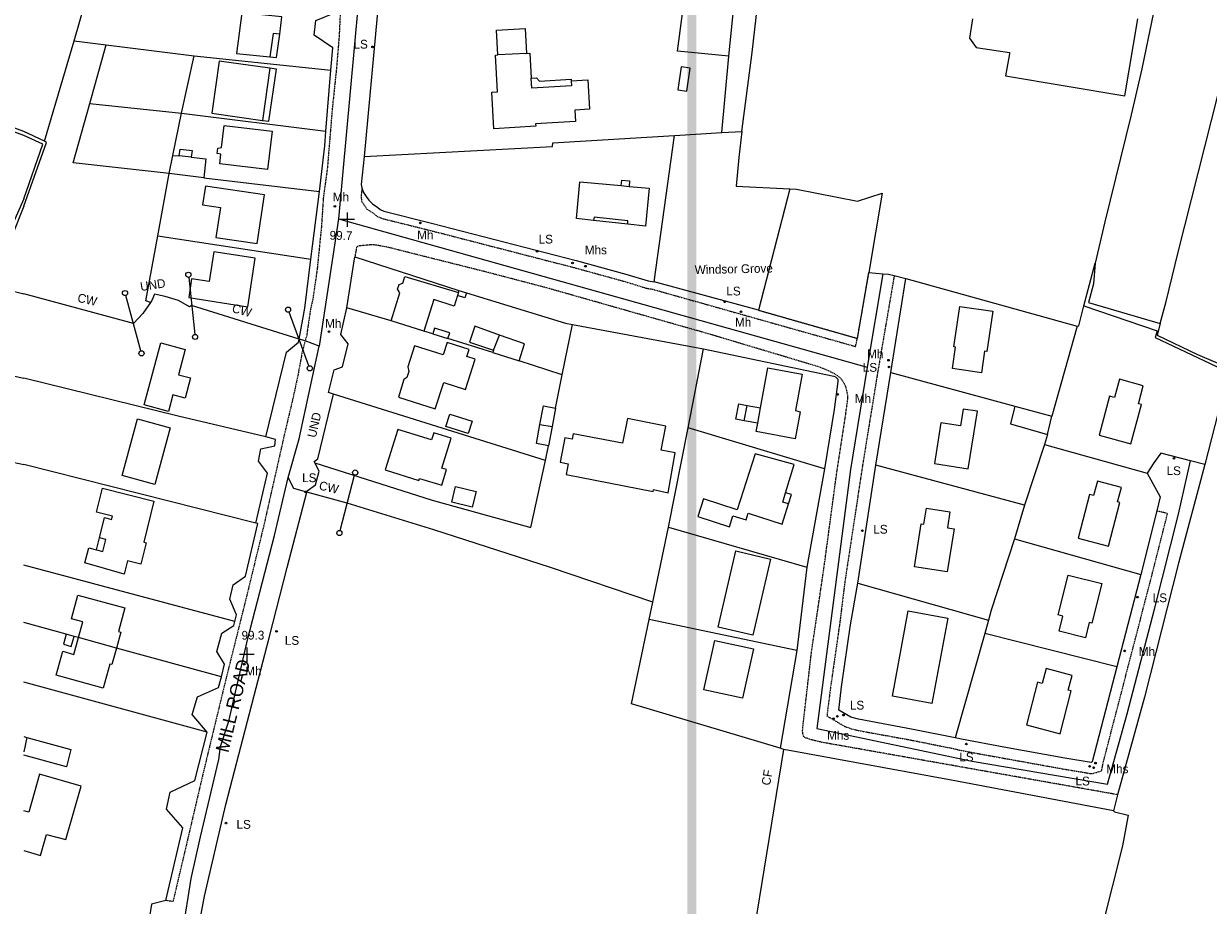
# Model space of a CAD drawing. Header units: metres. Extents: x 611948 to 1225781, y 656699 to 1316021.
# Tile 114 of 169: x 613548 to 613818, y 658410 to 658611. Entities that reach past the tile are written whole.
import ezdxf

# ---------------------------------------------------------------- set-up
doc = ezdxf.new("R2010")
doc.units = ezdxf.units.M
doc.linetypes.add('4696-13$0$PECK', pattern=[0.2, 0.1, -0.1])
for name, color, linetype in [('- EXTENT OF LiDAR SURVEY', 1, 'Continuous'), ('4696-12$0$GEN_LIN_D', 253, 'Continuous'), ('4696-12$0$TOWNLAND', 253, 'Continuous'), ('4696-13$0$BDY_SYM', 253, 'Continuous'), ('4696-13$0$BLD_INN_W', 253, 'Continuous'), ('4696-13$0$BLD_OTL_P', 253, 'Continuous'), ('4696-13$0$BLD_OTL_S', 253, 'Continuous'), ('4696-13$0$GEN_LIN_D', 253, 'Continuous'), ('4696-13$0$GEN_PCK_D', 253, '4696-13$0$PECK'), ('4696-13$0$HT_CTRL', 253, 'Continuous'), ('4696-13$0$OTHER_SYM', 253, 'Continuous'), ('4696-13$0$POLE_SYMB', 253, 'Continuous'), ('4696-13$0$ROADS', 253, 'Continuous'), ('4696-13$0$ROADS_CTR', 253, 'Continuous'), ('4696-13$0$ROADS_PCK', 253, '4696-13$0$PECK'), ('4696-13$0$TOWNLAND', 253, 'Continuous')]:
    doc.layers.add(name, color=color, linetype=linetype)
doc.styles.add('4696-13$0$STANDARD', font='txt')

# ---------------------------------------------------------------- blocks, each defined once
blk = doc.blocks.new('4696-12')
at = {"layer": '4696-12$0$GEN_LIN_D', "flags": 128}
for points in [[(613547.541, 658586.779), (613541.971, 658588.886), (613537.363, 658590.508), (613517.41, 658598.026), (613502.87, 658603.121), (613502.086, 658603.335)], [(613547.541, 658585.888), (613523.145, 658594.798), (613513.028, 658598.591)], [(613547.541, 658569.783), (613542.584, 658557.191), (613541.318, 658553.455), (613540.316, 658551.629)], [(613547.541, 658571.476), (613544.388, 658564.261), (613541.169, 658556.464)], [(613540.316, 658551.629), (613547.541, 658549.768)], [(613525.346, 658536.677), (613530.38, 658534.266), (613531.43, 658533.857), (613538.854, 658532.418), (613547.54, 658530.57)], [(613533.193, 658513.903), (613547.54, 658510.846)]]:
    blk.add_lwpolyline(points, dxfattribs=at)
at = {"layer": '4696-12$0$TOWNLAND', "flags": 128}
blk.add_lwpolyline([(613540.316, 658551.629), (613547.541, 658549.768)], dxfattribs=at)
blk = doc.blocks.new('4696-13$0$13', base_point=(160450.170478, 242323.105036))
blk.add_circle((160450.170478, 242323.105036), 0.187958)
blk = doc.blocks.new('4696-13$0$43', base_point=(147.36021, 308.857352))
blk.add_line((153.849537, 308.848253), (140.769785, 308.848253))
for centre in [(140.180307, 308.837153), (154.439015, 308.859353)]:
    blk.add_circle(centre, 0.589583)
blk = doc.blocks.new('4696-13$0$35', base_point=(150.27109, 306.896499))
for p, q in [((150.27109, 308.539432), (150.27109, 305.253567)), ((151.914023, 306.896499), (148.62816, 306.896499))]:
    blk.add_line(p, q)
blk = doc.blocks.new('4696-13')
at = {"layer": '4696-13$0$BLD_INN_W', "flags": 128}
for points in [[(613605.963, 658609.02), (613604.48, 658609.183), (613603.698, 658603.819)], [(613662.284, 658604.64), (613655.758, 658604.265)], [(613603.727, 658601.229), (613602.034, 658589.353)], [(613672.49, 658598.354), (613672.553, 658597.245), (613663.484, 658596.724), (613663.353, 658599.009)], [(613585.722, 658580.939), (613583.04, 658581.244)], [(613683.904, 658574.476), (613685.686, 658574.28)], [(613685.416, 658565.682), (613685.431, 658566.46), (613677.724, 658567.238), (613677.568, 658566.541)], [(613646.751, 658550.076), (613646.552, 658549.442)], [(613654.757, 658536.906), (613656.119, 658540.395)], [(613711.94, 658520.83), (613712.628, 658524.331)], [(613715.035, 658520.262), (613715.715, 658523.809)], [(613665.351, 658519.958), (613668.13, 658519.51)], [(613722.064, 658501.858), (613720.792, 658502.275), (613721.39, 658504.427)], [(613564.151, 658491.394), (613565.569, 658491.003), (613566.257, 658493.747), (613564.841, 658494.097)], [(613568.686, 658468.987), (613560.028, 658471.389)], [(613548.289, 658448.607), (613547.54, 658445.332)]]:
    blk.add_lwpolyline(points, dxfattribs=at)
at = {"layer": '4696-13$0$BLD_OTL_P', "flags": 128}
for points in [[(613603.698, 658603.819), (613605.258, 658603.665), (613605.963, 658609.02)], [(613602.034, 658589.353), (613603.518, 658589.141), (613605.212, 658601.018), (613603.727, 658601.229)], [(613663.353, 658599.009), (613664.53, 658599.077), (613665.218, 658598.321), (613672.468, 658598.738), (613672.49, 658598.354)], [(613685.416, 658565.682), (613677.568, 658566.541)], [(613712.628, 658524.331), (613715.715, 658523.809)], [(613715.035, 658520.262), (613711.94, 658520.83)], [(613664.543, 658515.675), (613665.351, 658519.958)], [(613722.064, 658501.858), (613722.745, 658503.994), (613721.39, 658504.427)], [(613564.151, 658491.394), (613564.841, 658494.097)]]:
    blk.add_lwpolyline(points, dxfattribs=at)
at = {"layer": '4696-13$0$BLD_OTL_S', "flags": 128}
for points in [[(613772.468, 658604.547), (613771.622, 658599.512), (613798.844, 658594.939), (613801.791, 658612.482)], [(613764.049, 658612.529), (613763.379, 658608.094), (613764.874, 658605.985), (613772.511, 658604.832), (613772.468, 658604.547)], [(613605.963, 658609.02), (613606.481, 658612.96), (613597.324, 658613.887), (613596.098, 658604.569), (613603.698, 658603.819)], [(613655.758, 658604.265), (613655.431, 658609.959), (613661.957, 658610.334), (613662.284, 658604.64)], [(613672.49, 658598.354), (613676.24, 658598.569), (613676.625, 658591.876), (613673.303, 658591.685), (613673.452, 658589.086), (613664.348, 658588.562), (613664.381, 658587.998), (613654.815, 658587.448), (613654.334, 658595.822), (613655.695, 658595.9), (613655.216, 658604.234), (613655.758, 658604.265)], [(613662.284, 658604.64), (613663.028, 658604.683), (613663.353, 658599.009)], [(613603.727, 658601.229), (613592.148, 658602.882), (613590.453, 658591.004), (613602.034, 658589.353)], [(613698.9, 658595.985), (613699.653, 658601.265), (613697.57, 658601.562), (613696.818, 658596.282), (613698.9, 658595.985)], [(613603.207, 658578.146), (613592.261, 658579.444), (613592.525, 658581.668), (613591.702, 658581.765), (613591.848, 658582.994), (613592.703, 658583.166), (613593.294, 658588.157), (613604.239, 658586.86), (613603.207, 658578.146)], [(613583.04, 658581.244), (613583.265, 658582.808), (613585.974, 658582.492), (613585.722, 658580.939)], [(613580.721, 658577.227), (613581.559, 658581.376)], [(613581.559, 658581.376), (613583.04, 658581.244)], [(613585.722, 658580.939), (613589.107, 658580.585), (613588.61, 658576.213)], [(613588.61, 658576.213), (613580.721, 658577.227)], [(613677.568, 658566.541), (613673.7, 658566.964), (613674.478, 658575.322), (613683.904, 658574.476)], [(613683.904, 658574.476), (613684.022, 658575.748), (613685.765, 658575.586), (613685.686, 658574.28)], [(613591.402, 658562.667), (613600.833, 658561.247), (613602.498, 658572.355), (613589.002, 658574.338), (613588.362, 658570.057), (613592.422, 658569.473), (613591.402, 658562.667)], [(613685.686, 658574.28), (613690.261, 658573.854), (613689.459, 658565.239), (613685.416, 658565.682)], [(613598.672, 658546.831), (613600.33, 658557.894), (613590.903, 658559.338), (613589.891, 658552.585), (613585.854, 658553.228), (613585.201, 658548.921), (613598.672, 658546.831)], [(613631.4, 658543.618), (613633.386, 658550.011), (613632.841, 658550.888), (613633.224, 658551.926), (613634.044, 658552.243), (613634.506, 658553.758), (613646.751, 658550.076)], [(613646.751, 658550.076), (613646.871, 658550.518)], [(613646.871, 658550.518), (613648.552, 658549.999)], [(613646.552, 658549.442), (613645.754, 658546.981), (613641.126, 658548.467), (613638.853, 658541.272)], [(613648.552, 658549.999), (613648.188, 658548.91), (613646.552, 658549.442)], [(613768.688, 658545.804), (613767.342, 658536.613), (613766.816, 658536.69), (613766.1, 658531.803), (613759.491, 658532.771), (613760.207, 658537.658), (613759.814, 658537.716), (613761.161, 658546.907), (613768.688, 658545.804)], [(613638.853, 658541.272), (613631.4, 658543.618)], [(613644.363, 658539.609), (613644.756, 658540.917), (613641.274, 658541.963), (613640.881, 658540.655)], [(613656.119, 658540.395), (613650.472, 658542.382), (613649.271, 658538.774), (613654.757, 658536.906)], [(613640.881, 658540.655), (613644.363, 658539.609)], [(613660.618, 658534.515), (613661.838, 658538.382), (613656.119, 658540.395)], [(613575.012, 658524.457), (613578.818, 658538.587), (613584.389, 658537.087), (613582.842, 658531.343), (613585.6, 658530.6), (613584.363, 658526.006), (613581.604, 658526.749), (613580.582, 658522.956), (613575.012, 658524.457)], [(613633.035, 658526.23), (613641.469, 658523.549), (613643.384, 658529.569), (613648.354, 658527.989), (613650.547, 658534.887), (613648.669, 658535.484), (613649.182, 658537.099), (613644.161, 658538.696), (613643.256, 658535.851), (613636.751, 658537.919), (613635.233, 658533.146), (613635.44, 658532.095), (613635.005, 658530.724), (613634.304, 658530.223), (613633.035, 658526.23)], [(613654.757, 658536.906), (613654.606, 658536.423)], [(613654.606, 658536.423), (613660.618, 658534.515)], [(613715.715, 658523.809), (613717.387, 658532.929), (613725.195, 658531.498), (613723.671, 658523.188), (613724.745, 658522.882), (613723.618, 658516.734), (613714.717, 658518.367), (613715.035, 658520.262)], [(613800.209, 658515.605), (613802.598, 658524.517), (613801.909, 658524.702), (613803.017, 658528.833), (613797.58, 658530.291), (613796.472, 658526.16), (613795.326, 658526.467), (613792.936, 658517.554), (613800.209, 658515.605)], [(613665.351, 658519.958), (613666.154, 658524.212), (613668.919, 658523.691)], [(613668.919, 658523.691), (613668.13, 658519.51)], [(613711.94, 658520.83), (613710.065, 658521.174), (613710.708, 658524.683), (613712.628, 658524.331)], [(613763.068, 658509.839), (613765.182, 658522.987), (613761.959, 658523.505), (613761.339, 658519.652), (613756.864, 658520.371), (613755.369, 658511.077), (613763.068, 658509.839)], [(613773.727, 658524.15), (613772.692, 658520.111), (613781.185, 658517.689)], [(613773.727, 658524.15), (613782.182, 658521.856)], [(613580.943, 658519.257), (613577.448, 658506.334), (613570.014, 658508.344), (613573.509, 658521.267), (613580.943, 658519.257)], [(613648.93, 658517.898), (613643.903, 658519.538), (613644.822, 658522.358), (613649.85, 658520.718), (613648.93, 658517.898)], [(613693.012, 658514.116), (613694.092, 658519.622), (613685.294, 658521.348), (613684.189, 658515.712), (613672.959, 658517.831), (613672.73, 658516.607), (613671.006, 658516.931), (613669.962, 658511.367), (613671.787, 658511.025), (613671.321, 658508.541), (613691.171, 658504.73), (613691.249, 658505.131), (613694.573, 658504.434), (613696.236, 658513.508), (613693.012, 658514.116)], [(613781.185, 658517.689), (613782.182, 658521.856)], [(613630.032, 658509.613), (613637.744, 658507.223), (613637.892, 658507.701), (613642.941, 658506.136), (613644.053, 658509.725), (613642.995, 658510.053), (613645.101, 658516.85), (613641.11, 658518.087), (613640.613, 658516.483), (613632.902, 658518.874), (613630.032, 658509.613)], [(613668.13, 658519.51), (613667.307, 658515.153)], [(613667.307, 658515.153), (613664.543, 658515.675)], [(613721.39, 658504.427), (613723.336, 658510.848), (613714.429, 658513.303), (613710.358, 658500.552), (613702.637, 658503.018), (613701.344, 658498.969), (613708.57, 658496.661), (613709.375, 658499.183), (613712.401, 658498.217), (613712.889, 658499.744), (613720.602, 658497.281), (613722.064, 658501.858)], [(613795.079, 658492.261), (613797.674, 658502.223), (613797.171, 658502.354), (613798.027, 658505.638), (613792.554, 658507.065), (613791.697, 658503.78), (613790.737, 658504.03), (613788.14, 658494.07), (613795.079, 658492.261)], [(613564.841, 658494.097), (613566.011, 658498.747), (613567.611, 658498.344), (613567.798, 658499.085), (613564.176, 658499.997), (613565.543, 658505.429), (613577.271, 658502.477), (613574.929, 658493.169), (613575.521, 658493.021), (613574.287, 658488.111), (613571.258, 658488.873), (613570.492, 658485.829), (613561.526, 658488.4), (613562.391, 658491.838), (613564.151, 658491.394)], [(613649.892, 658501.123), (613645.221, 658502.258), (613646.088, 658505.823), (613650.759, 658504.688), (613649.892, 658501.123)], [(613750.806, 658487.543), (613752.351, 658497.335), (613752.946, 658497.241), (613753.521, 658500.88), (613758.915, 658500.029), (613758.342, 658496.39), (613759.846, 658496.152), (613758.302, 658486.361), (613750.806, 658487.543)], [(613717.994, 658489.273), (613713.936, 658471.908), (613705.984, 658473.766), (613710.042, 658491.131), (613717.994, 658489.273)], [(613793.574, 658483.709), (613791.299, 658474.634), (613790.681, 658474.789), (613789.818, 658471.341), (613783.826, 658472.843), (613784.689, 658476.289), (613783.612, 658476.559), (613785.887, 658485.635), (613793.574, 658483.709)], [(613560.028, 658471.389), (613561.004, 658474.988), (613558.454, 658475.68), (613559.919, 658481.08), (613570.641, 658478.172), (613569.177, 658472.772), (613569.676, 658472.637), (613568.686, 658468.987)], [(613758.398, 658475.788), (613754.755, 658456.353), (613745.768, 658458.037), (613749.411, 658477.472), (613758.398, 658475.788)], [(613557.254, 658472.143), (613556.595, 658469.889), (613558.363, 658469.372), (613559.023, 658471.626)], [(613559.023, 658471.626), (613557.254, 658472.143)], [(613568.686, 658468.987), (613567.66, 658465.206), (613567.161, 658465.341), (613565.678, 658459.87), (613554.955, 658462.778), (613556.439, 658468.249), (613558.988, 658467.557), (613560.028, 658471.389)], [(613568.686, 658468.987), (613560.028, 658471.389)], [(613714.043, 658468.779), (613711.541, 658457.528), (613702.776, 658459.477), (613705.279, 658470.729), (613714.043, 658468.779)], [(613784.046, 658449.444), (613786.581, 658459.197), (613785.917, 658459.37), (613786.796, 658462.757), (613780.841, 658464.306), (613779.96, 658460.919), (613778.891, 658461.197), (613776.356, 658451.444), (613784.046, 658449.444)], [(613547.54, 658448.812), (613548.289, 658448.607)], [(613548.289, 658448.607), (613558.333, 658445.871), (613557.274, 658441.924), (613547.54, 658444.541)], [(613547.54, 658422.82), (613551.379, 658421.7), (613552.774, 658426.459), (613557.165, 658425.318), (613560.646, 658437.456), (613551.163, 658440.209), (613548.689, 658431.558), (613547.54, 658431.874)]]:
    blk.add_lwpolyline(points, dxfattribs=at)
at = {"layer": '4696-13$0$GEN_LIN_D', "flags": 128}
for points in [[(613630.515, 658700.148), (613631.089, 658699.262), (613632.118, 658665.657), (613632.493, 658664.819), (613632.837, 658664.341), (613633.215, 658663.985), (613633.684, 658663.765), (613634.986, 658663.552), (613634.845, 658659.93), (613633.186, 658659.581), (613632.648, 658659.318), (613631.831, 658658.613), (613631.713, 658658.312), (613629.363, 658627.111), (613628.179, 658613.16), (613625.202, 658581.134)], [(613800.139, 658673.458), (613813.963, 658669.712), (613807.979, 658644.572), (613808.605, 658628.811), (613806.261, 658618.416), (613802.735, 658601.131), (613800.232, 658590.595), (613794.263, 658566.235), (613792.07, 658556.779)], [(613711.447, 658586.788), (613713.749, 658604.806), (613715.658, 658621.561), (613717.025, 658634.952), (613718.873, 658655.509), (613720.579, 658669.202), (613717.653, 658669.628)], [(613708.473, 658603.977), (613696.702, 658605.153), (613699.855, 658628.737)], [(613806.914, 658543.057), (613808.287, 658548.006), (613811.006, 658559.264), (613820.091, 658595.344), (613821.719, 658601.335), (613823.274, 658606.045), (613823.971, 658610.17), (613827.148, 658621.991), (613829.153, 658628.858)], [(613708.473, 658603.977), (613710.846, 658627.236)], [(613559.027, 658607.476), (613561.682, 658616.498), (613562.782, 658620.816)], [(613617.661, 658600.773), (613618.061, 658605.897), (613613.859, 658608.758), (613614.241, 658612.118), (613618.691, 658613.969)], [(613552.273, 658584.618), (613559.027, 658607.476)], [(613559.027, 658607.476), (613566.395, 658606.554)], [(613562.632, 658593.204), (613566.395, 658606.554)], [(613566.395, 658606.554), (613586.404, 658604.05)], [(613583.587, 658590.97), (613586.404, 658604.05)], [(613586.404, 658604.05), (613617.661, 658600.773)], [(613706.867, 658586.583), (613708.473, 658603.977)], [(613616.519, 658586.889), (613617.661, 658600.773)], [(613580.721, 658577.227), (613558.822, 658579.685), (613562.632, 658593.204)], [(613562.632, 658593.204), (613583.587, 658590.97)], [(613581.559, 658581.376), (613583.587, 658590.97)], [(613583.587, 658590.97), (613616.519, 658586.889)], [(613552.273, 658584.618), (613547.541, 658586.779)], [(613547.541, 658571.477), (613551.937, 658583.938), (613547.541, 658585.888)], [(613615.014, 658573.137), (613616.238, 658583.547), (613616.519, 658586.889)], [(613625.202, 658581.134), (613668.193, 658583.391), (613668.308, 658584.211), (613696.047, 658585.884)], [(613691.398, 658552.497), (613696.047, 658585.884)], [(613696.047, 658585.884), (613706.867, 658586.583)], [(613706.867, 658586.583), (613711.447, 658586.788)], [(613711.447, 658586.788), (613710.719, 658580.902), (613710.134, 658574.337), (613722.357, 658573.71)], [(613547.541, 658569.784), (613552.735, 658584.3), (613552.273, 658584.618)], [(613625.202, 658581.134), (613624.578, 658574.735), (613624.737, 658573.935)], [(613578.159, 658562.982), (613580.721, 658577.227)], [(613588.61, 658576.213), (613615.014, 658573.137)], [(613613.093, 658557.7), (613615.014, 658573.137)], [(613624.737, 658573.935), (613625.097, 658572.915), (613625.656, 658571.954), (613626.335, 658571.154), (613627.214, 658570.254), (613628.314, 658569.593), (613628.874, 658569.053), (613629.734, 658568.632), (613640.63, 658565.925), (613673.642, 658557.407), (613684.96, 658554.301), (613690.019, 658552.737), (613691.398, 658552.497)], [(613722.357, 658573.71), (613715.216, 658546.059)], [(613722.357, 658573.71), (613723.862, 658573.633), (613737.821, 658570.928), (613743.478, 658572.76), (613740.435, 658554.668)], [(613576.471, 658547.801), (613575.416, 658548.154), (613578.159, 658562.982)], [(613578.159, 658562.982), (613613.093, 658557.7)], [(613621.261, 658546.584), (613623.118, 658558.237)], [(613623.118, 658558.237), (613646.871, 658550.518)], [(613610.377, 658539.442), (613611.659, 658546.531), (613613.093, 658557.7)], [(613789.466, 658547.018), (613792.07, 658556.779)], [(613792.07, 658556.779), (613791.641, 658552.073), (613790.534, 658547.809), (613806.914, 658543.057)], [(613740.435, 658554.668), (613743.56, 658554.37)], [(613743.56, 658554.37), (613744.874, 658554.245), (613746.193, 658553.964)], [(613745.44, 658531.807), (613748.813, 658553.262)], [(613746.193, 658553.964), (613748.813, 658553.262)], [(613748.813, 658553.262), (613787.923, 658542.42)], [(613715.216, 658546.059), (613691.398, 658552.497)], [(613576.471, 658547.801), (613574.735, 658545.329), (613572.566, 658543.037), (613547.541, 658549.768)], [(613610.377, 658539.442), (613585.868, 658547.09), (613585.409, 658546.828), (613582.86, 658548.254), (613579.829, 658549.157), (613577.422, 658549.728), (613576.779, 658548.24), (613576.471, 658547.801)], [(613648.552, 658549.999), (613671.215, 658543.095), (613672.776, 658542.784)], [(613618.228, 658526.881), (613617.065, 658527.315), (613618.417, 658532.464), (613620.254, 658533.154), (613621.605, 658538.403), (613619.874, 658540.534), (613621.261, 658546.584)], [(613631.4, 658543.618), (613621.261, 658546.584)], [(613787.923, 658542.42), (613788.303, 658542.46), (613789.466, 658547.018)], [(613789.466, 658547.018), (613806.2, 658541.329), (613805.739, 658539.83), (613822.454, 658531.9), (613817.082, 658510.865)], [(613670.399, 658531.308), (613672.776, 658542.784)], [(613672.776, 658542.784), (613702.675, 658537.265)], [(613787.923, 658542.42), (613782.182, 658521.856)], [(613806.914, 658543.057), (613806.188, 658540.372), (613815.415, 658535.941), (613824.138, 658532.188), (613824.747, 658534.172), (613824.856, 658536.213)], [(613602.797, 658517.154), (613607.512, 658536.505), (613610.261, 658538.741), (613610.377, 658539.442)], [(613640.881, 658540.655), (613638.853, 658541.272)], [(613654.606, 658536.423), (613644.363, 658539.609)], [(613699.153, 658519.241), (613702.675, 658537.265)], [(613702.675, 658537.265), (613732.401, 658531.034), (613732.801, 658530.874), (613733.301, 658530.294), (613733.36, 658529.754), (613732.496, 658523.414), (613730.269, 658509.857)], [(613670.399, 658531.308), (613660.618, 658534.515)], [(613668.919, 658523.691), (613670.399, 658531.308)], [(613742.008, 658510.73), (613745.44, 658531.807)], [(613745.44, 658531.807), (613773.727, 658524.15)], [(613602.797, 658517.154), (613582.765, 658521.886), (613547.541, 658530.57)], [(613613.992, 658511.273), (613613.85, 658511.552), (613614.667, 658512.177), (613618.228, 658526.881)], [(613666.624, 658511.801), (613618.228, 658526.881)], [(613694.655, 658496.55), (613699.153, 658519.241)], [(613730.269, 658509.857), (613699.153, 658519.241)], [(613781.185, 658517.689), (613780.468, 658515.427)], [(613600.533, 658497.492), (613603.154, 658508.909), (613601.144, 658511.642), (613601.674, 658514.445), (613604.812, 658515.097), (613604.999, 658516.574), (613602.797, 658517.154)], [(613666.624, 658511.801), (613667.307, 658515.153)], [(613780.468, 658515.427), (613775.94, 658501.551)], [(613780.468, 658515.427), (613803.922, 658508.893)], [(613813.787, 658511.721), (613807.044, 658513.471), (613805.402, 658511.272), (613803.922, 658508.893)], [(613600.533, 658497.492), (613547.541, 658510.846)], [(613612.148, 658504.542), (613612.266, 658504.862), (613614.159, 658506.233), (613615.003, 658509.319), (613613.992, 658511.273)], [(613613.992, 658511.273), (613640.746, 658502.757), (613663.306, 658496.518), (613666.624, 658511.801)], [(613730.269, 658509.857), (613726.276, 658487.422)], [(613737.913, 658483.815), (613742.008, 658510.73)], [(613775.94, 658501.551), (613742.008, 658510.73)], [(613817.082, 658510.865), (613811.068, 658488.391), (613803.311, 658457.818), (613797.118, 658435.544)], [(613817.082, 658510.865), (613813.787, 658511.721)], [(613803.922, 658508.893), (613806.918, 658503.472), (613806.136, 658500.273)], [(613590.291, 658243.247), (613588.76, 658274.287), (613587.962, 658288.507), (613586.32, 658314.565), (613583.808, 658356.724), (613583.693, 658359.424), (613585.132, 658359.672), (613585.094, 658363.013), (613583.293, 658363.143), (613583.275, 658366.444), (613584.078, 658380.472), (613586.589, 658400.632), (613588.805, 658412.367), (613593.692, 658433.32), (613603.567, 658471.345), (613607.64, 658487.372), (613612.148, 658504.542)], [(613691.088, 658479.426), (613667.758, 658487.38), (613641.143, 658495.978), (613621.384, 658502.071), (613612.148, 658504.542)], [(613775.94, 658501.551), (613773.615, 658493.893)], [(613806.136, 658500.273), (613802.468, 658485.796)], [(613595.724, 658475.083), (613596.083, 658476.604), (613594.547, 658480.13), (613595.364, 658483.397), (613598.158, 658485.401), (613600.984, 658497.378), (613600.533, 658497.492)], [(613691.088, 658479.426), (613694.655, 658496.55)], [(613694.655, 658496.55), (613726.276, 658487.422)], [(613773.615, 658493.893), (613768.346, 658477.617), (613767.685, 658475.338)], [(613773.615, 658493.893), (613802.468, 658485.796)], [(613595.724, 658475.083), (613547.54, 658487.902)], [(613726.276, 658487.422), (613723.985, 658468.425)], [(613802.468, 658485.796), (613796.996, 658464.682)], [(613760.129, 658448.526), (613750.551, 658450.451), (613738.034, 658452.758), (613736.314, 658453.239), (613733.516, 658454.82), (613734.199, 658460.14), (613736.227, 658474.297), (613737.913, 658483.815)], [(613737.913, 658483.815), (613767.685, 658475.338)], [(613690.275, 658475.522), (613691.088, 658479.426)], [(613557.254, 658472.143), (613547.54, 658474.856)], [(613592.653, 658462.463), (613593.34, 658465.288), (613591.631, 658468.214), (613592.729, 658472.409), (613595.491, 658474.126), (613595.724, 658475.083)], [(613720.137, 658446.145), (613686.273, 658456.293), (613690.275, 658475.522)], [(613723.985, 658468.425), (613690.275, 658475.522)], [(613767.685, 658475.338), (613766.903, 658472.319)], [(613560.028, 658471.389), (613559.023, 658471.626)], [(613766.903, 658472.319), (613760.129, 658448.526)], [(613796.996, 658464.682), (613766.903, 658472.319)], [(613592.653, 658462.463), (613568.686, 658468.987)], [(613723.985, 658468.425), (613720.137, 658446.145)], [(613796.996, 658464.682), (613791.383, 658443.047), (613791.163, 658442.887), (613785.145, 658443.89), (613771.227, 658446.379), (613761.569, 658448.185), (613760.129, 658448.526)], [(613589.44, 658449.842), (613547.54, 658461.208)], [(613589.44, 658449.842), (613585.985, 658453.85), (613587.18, 658457.887), (613592.03, 658460.014), (613592.653, 658462.463)], [(613579.944, 658411.413), (613583.878, 658427.985), (613580.094, 658432.206), (613580.953, 658436.131), (613586.62, 658438.763), (613589.44, 658449.842)], [(613714.42, 658405.252), (613721.021, 658445.879)], [(613721.021, 658445.879), (613720.137, 658446.145)], [(613796.216, 658431.865), (613759.63, 658438.749), (613721.021, 658445.879)], [(613797.118, 658435.544), (613796.216, 658431.865)], [(613796.216, 658431.865), (613796.44, 658431.628), (613799.585, 658430.904), (613798.263, 658423.876), (613789.042, 658387.055)], [(613579.944, 658411.413), (613576.707, 658410.541), (613576.031, 658406.264), (613577.426, 658405.341), (613577.437, 658404.509)]]:
    blk.add_lwpolyline(points, dxfattribs=at)
at = {"layer": '4696-13$0$GEN_PCK_D', "flags": 128}
for points in [[(613737.786, 658539.63), (613740.435, 658554.668)], [(613715.216, 658546.059), (613737.786, 658539.63)]]:
    blk.add_lwpolyline(points, dxfattribs=at)
at = {"layer": '4696-13$0$ROADS', "flags": 128}
for points in [[(613630.515, 658700.148), (613631.089, 658699.262), (613632.118, 658665.657), (613632.493, 658664.819), (613632.837, 658664.341), (613633.215, 658663.985), (613633.684, 658663.765), (613634.986, 658663.552), (613634.845, 658659.93), (613633.186, 658659.581), (613632.648, 658659.318), (613631.831, 658658.613), (613631.713, 658658.312), (613629.363, 658627.111), (613628.179, 658613.16), (613625.202, 658581.134)], [(613617.661, 658600.773), (613618.061, 658605.897), (613613.859, 658608.758), (613614.241, 658612.118), (613618.691, 658613.969)], [(613616.519, 658586.889), (613617.661, 658600.773)], [(613615.014, 658573.137), (613616.238, 658583.547), (613616.519, 658586.889)], [(613625.202, 658581.134), (613624.578, 658574.735), (613624.737, 658573.935)], [(613613.093, 658557.7), (613615.014, 658573.137)], [(613624.737, 658573.935), (613625.097, 658572.915), (613625.656, 658571.954), (613626.335, 658571.154), (613627.214, 658570.254), (613628.314, 658569.593), (613628.874, 658569.053), (613629.734, 658568.632), (613640.63, 658565.925), (613673.642, 658557.407), (613684.96, 658554.301), (613690.019, 658552.737), (613691.398, 658552.497)], [(613621.261, 658546.584), (613623.118, 658558.237)], [(613623.118, 658558.237), (613646.871, 658550.518)], [(613610.377, 658539.442), (613611.659, 658546.531), (613613.093, 658557.7)], [(613737.786, 658539.63), (613740.435, 658554.668)], [(613740.435, 658554.668), (613743.56, 658554.37)], [(613743.56, 658554.37), (613744.874, 658554.245), (613746.193, 658553.964)], [(613745.44, 658531.807), (613748.813, 658553.262)], [(613746.193, 658553.964), (613748.813, 658553.262)], [(613646.871, 658550.518), (613648.552, 658549.999)], [(613715.216, 658546.059), (613691.398, 658552.497)], [(613648.552, 658549.999), (613671.215, 658543.095), (613672.776, 658542.784)], [(613618.228, 658526.881), (613617.065, 658527.315), (613618.417, 658532.464), (613620.254, 658533.154), (613621.605, 658538.403), (613619.874, 658540.534), (613621.261, 658546.584)], [(613715.216, 658546.059), (613737.786, 658539.63)], [(613672.776, 658542.784), (613702.675, 658537.265)], [(613602.797, 658517.154), (613607.512, 658536.505), (613610.261, 658538.741), (613610.377, 658539.442)], [(613702.675, 658537.265), (613732.401, 658531.034), (613732.801, 658530.874), (613733.301, 658530.294), (613733.36, 658529.754), (613732.496, 658523.414), (613730.269, 658509.857)], [(613742.008, 658510.73), (613745.44, 658531.807)], [(613613.992, 658511.273), (613613.85, 658511.552), (613614.667, 658512.177), (613618.228, 658526.881)], [(613600.533, 658497.492), (613603.154, 658508.909), (613601.144, 658511.642), (613601.674, 658514.445), (613604.812, 658515.097), (613604.999, 658516.574), (613602.797, 658517.154)], [(613813.787, 658511.721), (613807.044, 658513.471), (613805.402, 658511.272), (613803.922, 658508.893)], [(613612.148, 658504.542), (613612.266, 658504.862), (613614.159, 658506.233), (613615.003, 658509.319), (613613.992, 658511.273)], [(613730.269, 658509.857), (613726.276, 658487.422)], [(613737.913, 658483.815), (613742.008, 658510.73)], [(613817.082, 658510.865), (613811.068, 658488.391), (613803.311, 658457.818), (613797.118, 658435.544)], [(613817.082, 658510.865), (613813.787, 658511.721)], [(613803.922, 658508.893), (613806.918, 658503.472), (613806.136, 658500.273)], [(613590.291, 658243.247), (613588.76, 658274.287), (613587.962, 658288.507), (613586.32, 658314.565), (613583.808, 658356.724), (613583.693, 658359.424), (613585.132, 658359.672), (613585.094, 658363.013), (613583.293, 658363.143), (613583.275, 658366.444), (613584.078, 658380.472), (613586.589, 658400.632), (613588.805, 658412.367), (613593.692, 658433.32), (613603.567, 658471.345), (613607.64, 658487.372), (613612.148, 658504.542)], [(613806.136, 658500.273), (613802.468, 658485.796)], [(613595.724, 658475.083), (613596.083, 658476.604), (613594.547, 658480.13), (613595.364, 658483.397), (613598.158, 658485.401), (613600.984, 658497.378), (613600.533, 658497.492)], [(613726.276, 658487.422), (613723.985, 658468.425)], [(613802.468, 658485.796), (613796.996, 658464.682)], [(613760.129, 658448.526), (613750.551, 658450.451), (613738.034, 658452.758), (613736.314, 658453.239), (613733.516, 658454.82), (613734.199, 658460.14), (613736.227, 658474.297), (613737.913, 658483.815)], [(613592.653, 658462.463), (613593.34, 658465.288), (613591.631, 658468.214), (613592.729, 658472.409), (613595.491, 658474.126), (613595.724, 658475.083)], [(613723.985, 658468.425), (613720.137, 658446.145)], [(613796.996, 658464.682), (613791.383, 658443.047), (613791.163, 658442.887), (613785.145, 658443.89), (613771.227, 658446.379), (613761.569, 658448.185), (613760.129, 658448.526)], [(613589.44, 658449.842), (613585.985, 658453.85), (613587.18, 658457.887), (613592.03, 658460.014), (613592.653, 658462.463)], [(613579.944, 658411.413), (613583.878, 658427.985), (613580.094, 658432.206), (613580.953, 658436.131), (613586.62, 658438.763), (613589.44, 658449.842)], [(613721.021, 658445.879), (613720.137, 658446.145)], [(613796.216, 658431.865), (613759.63, 658438.749), (613721.021, 658445.879)], [(613797.118, 658435.544), (613796.216, 658431.865)], [(613579.944, 658411.413), (613576.707, 658410.541), (613576.031, 658406.264), (613577.426, 658405.341), (613577.437, 658404.509)]]:
    blk.add_lwpolyline(points, dxfattribs=at)
at = {"layer": '4696-13$0$ROADS_CTR', "flags": 128}
for points in [[(613628.555, 658725.41), (613626.058, 658718.97), (613627.255, 658685.687), (613626.537, 658645.014), (613619.412, 658566.883)], [(613619.412, 658566.883), (613614.947, 658537.867)], [(613619.412, 658566.883), (613740.045, 658533.034)], [(613743.56, 658554.37), (613740.045, 658533.034)], [(613607.928, 658507.899), (613610.381, 658516.695), (613614.947, 658537.867)], [(613740.045, 658533.034), (613736.204, 658509.725), (613728.542, 658450.616), (613763.98, 658443.193), (613794.848, 658437.925), (613799.339, 658454.002), (613805.599, 658477.868), (613811.086, 658499.507), (613813.787, 658511.721)], [(613580.55, 658354.229), (613580.319, 658358.225), (613580.462, 658361.387), (613580.352, 658370.509), (613580.498, 658376.632), (613581.043, 658383.136), (613582.193, 658392.285), (613583.847, 658404.378), (613585.722, 658416.451), (613587.851, 658425.926), (613592.056, 658443.594), (613592.44, 658446.517), (613594.348, 658452.329), (613598.687, 658471.138), (613604.76, 658494.678), (613607.928, 658507.899)]]:
    blk.add_lwpolyline(points, dxfattribs=at)
at = {"layer": '4696-13$0$ROADS_PCK', "flags": 128}
for points in [[(613550.775, 658728.209), (613566.676, 658727.458), (613582.388, 658726.003), (613594.501, 658724.528), (613601.767, 658723.728), (613609.592, 658723.13), (613613.099, 658722.11), (613614.141, 658721.635), (613614.944, 658721.24), (613618.464, 658719.045), (613619.544, 658718.145), (613620.623, 658716.524), (613621.262, 658715.424), (613622.301, 658712.584), (613622.739, 658710.883), (613623.256, 658706.423), (613623.575, 658704.963), (613624.133, 658700.543), (613624.231, 658698.184), (613624.19, 658695.983), (613624.368, 658693.564), (613624.407, 658691.104), (613624.346, 658688.564), (613624.424, 658686.324), (613624.362, 658683.185), (613624.419, 658677.605), (613623.973, 658668.066), (613623.591, 658664.767), (613623.027, 658658.208), (613622.221, 658647.07), (613621.514, 658634.791), (613620.949, 658626.852), (613619.822, 658614.754), (613619.518, 658608.434), (613618.874, 658600.796), (613617.968, 658592.197), (613616.821, 658578.339), (613615.917, 658571.76), (613615.493, 658565.201), (613614.487, 658555.203), (613613.503, 658548.503), (613612.961, 658546.065), (613612.119, 658540.325), (613611.777, 658539.069)], [(613624.737, 658573.935), (613624.546, 658572.072), (613624.633, 658570.901), (613625.869, 658569.079), (613627.273, 658568.235), (613627.886, 658567.644), (613629.139, 658567.03), (613640.226, 658564.275), (613673.217, 658555.762), (613684.51, 658552.662), (613689.621, 658551.082), (613691.107, 658550.823), (613737.367, 658537.781), (613737.786, 658539.63)], [(613797.118, 658435.544), (613729.894, 658447.449), (613726.969, 658448.133), (613725.767, 658448.607), (613725.465, 658448.865), (613725.28, 658449.924), (613725.315, 658450.704), (613727.301, 658467.96), (613730.061, 658486.54), (613733.098, 658509.103), (613735.069, 658521.859), (613735.588, 658525.742), (613735.624, 658526.583), (613735.179, 658528.573), (613734.569, 658529.664), (613733.998, 658530.478), (613733.269, 658531.113), (613732.54, 658531.57), (613730.571, 658532.522), (613728.665, 658533.226), (613704.018, 658540.594), (613666.93, 658551.135), (613651.924, 658555.054), (613630.428, 658560.458), (613627.284, 658561.001), (613623.964, 658560.703), (613623.506, 658560.46), (613623.118, 658558.237)], [(613746.193, 658553.964), (613742.477, 658532.272), (613739.048, 658511.212), (613734.948, 658484.266), (613733.766, 658474.733), (613731.724, 658460.495), (613730.827, 658453.499), (613734.721, 658451.219), (613736.186, 658450.639), (613738.133, 658450.159), (613750.106, 658447.992), (613759.636, 658446.075), (613761.277, 658445.685), (613766.43, 658444.723), (613784.705, 658441.43), (613791.308, 658440.321), (613793.52, 658440.984), (613793.889, 658442.881), (613804.887, 658485.169), (613808.559, 658499.659), (613806.136, 658500.273)], [(613611.777, 658539.069), (613611.096, 658536.566), (613610.153, 658531.407), (613609.01, 658526.068), (613607.286, 658518.831), (613602.334, 658496.976), (613598.383, 658480.719), (613593.632, 658461.704), (613588.441, 658440.289), (613581.611, 658411.157), (613579.944, 658411.413)]]:
    blk.add_lwpolyline(points, dxfattribs=at)
at = {"layer": '4696-13$0$TOWNLAND', "flags": 128}
for points in [[(613576.471, 658547.801), (613574.735, 658545.329), (613572.566, 658543.037), (613547.541, 658549.768)], [(613610.377, 658539.442), (613585.868, 658547.09), (613585.409, 658546.828), (613582.86, 658548.254), (613579.829, 658549.157), (613577.422, 658549.728), (613576.779, 658548.24), (613576.471, 658547.801)], [(613611.777, 658539.069), (613610.377, 658539.442)], [(613614.947, 658537.867), (613611.777, 658539.069)], [(613612.148, 658504.542), (613609.162, 658505.406), (613607.928, 658507.899)], [(613691.088, 658479.426), (613667.758, 658487.38), (613641.143, 658495.978), (613621.384, 658502.071), (613612.148, 658504.542)], [(613690.275, 658475.522), (613691.088, 658479.426)], [(613720.137, 658446.145), (613686.273, 658456.293), (613690.275, 658475.522)], [(613714.42, 658405.252), (613721.021, 658445.879)], [(613721.021, 658445.879), (613720.137, 658446.145)]]:
    blk.add_lwpolyline(points, dxfattribs=at)
at = {"layer": '4696-13$0$BDY_SYM'}
for p, rotation in [((613585.868, 658547.09), 96.09600000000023), ((613572.566, 658543.037), 285.1930000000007), ((613610.377, 658539.442), 290.2720000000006), ((613621.384, 658502.071), 255.2760000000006)]:
    blk.add_blockref('4696-13$0$43', p, dxfattribs=dict(at, rotation=rotation))
at = {"layer": '4696-13$0$HT_CTRL'}
for p in [(613621.391, 658566.71), (613598.466, 658467.496)]:
    blk.add_blockref('4696-13$0$35', p, dxfattribs=at)
at = {"layer": '4696-13$0$OTHER_SYM'}
for p in [(613618.553, 658569.756), (613638.065, 658565.972), (613672.79, 658556.831), (613675.736, 658556.089), (613711.231, 658545.686), (613617.229, 658541.16), (613744.905, 658534.654), (613733.302, 658526.841), (613798.798, 658468.34), (613597.859, 658465.312), (613732.354, 658452.902), (613733.215, 658453.421), (613792.123, 658442.747), (613791.702, 658441.687)]:
    blk.add_blockref('4696-13$0$13', p, dxfattribs=at)
at = {"layer": '4696-13$0$POLE_SYMB'}
for p in [(613627.137, 658606.113), (613664.711, 658559.504), (613707.497, 658547.978), (613745.002, 658533.106), (613810.043, 658512.29), (613611.88, 658504.581), (613738.92, 658495.753), (613801.725, 658480.597), (613605.239, 658472.814), (613734.615, 658453.701), (613762.649, 658447.104), (613790.782, 658442.008), (613593.697, 658429.064)]:
    blk.add_blockref('4696-13$0$13', p, dxfattribs=at)
at = {"layer": '4696-13$0$TOWNLAND'}
for p, rotation in [((613585.868, 658547.09), 96.09600000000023), ((613572.566, 658543.037), 285.1930000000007), ((613610.377, 658539.442), 290.2720000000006), ((613621.384, 658502.071), 255.2760000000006)]:
    blk.add_blockref('4696-13$0$43', p, dxfattribs=dict(at, rotation=rotation))
at = {"layer": '4696-13$0$BLD_OTL_S', "style": '4696-13$0$STANDARD'}
blk.add_text('Windsor Grove', height=2, rotation=1.2, dxfattribs=at).set_placement((613700.678, 658554.283))
at = {"layer": '4696-13$0$HT_CTRL', "style": '4696-13$0$STANDARD'}
for s, rotation, p in [('99.7', -1.1, (613617.334, 658562.146)), ('99.3', 0.3, (613597.255, 658470.904))]:
    blk.add_text(s, height=2, rotation=rotation, dxfattribs=at).set_placement(p)
at = {"layer": '4696-13$0$OTHER_SYM', "style": '4696-13$0$STANDARD'}
for s, p in [('Mh', (613618.067, 658570.893)), ('Mh', (613637.32, 658562.216)), ('Mhs', (613675.579, 658558.81)), ('Mh', (613616.325, 658542.035)), ('Mh', (613709.847, 658542.332)), ('Mh', (613740.001, 658535.091)), ('Mh', (613737.195, 658524.922)), ('Mh', (613801.997, 658467.198)), ('Mh', (613598.102, 658462.76)), ('Mhs', (613730.872, 658448.083)), ('Mhs', (613794.582, 658440.446))]:
    blk.add_text(s, height=2, rotation=-0.1, dxfattribs=at).set_placement(p)
at = {"layer": '4696-13$0$POLE_SYMB', "style": '4696-13$0$STANDARD'}
for p in [(613622.798, 658605.729), (613665.04, 658561.267), (613707.888, 658549.422), (613739.01, 658532.016), (613808.341, 658508.45), (613611.076, 658506.836), (613741.419, 658495.093), (613805.183, 658479.456), (613607.128, 658469.73), (613736.075, 658454.959), (613761.046, 658443.165), (613787.56, 658437.66), (613596.103, 658427.772)]:
    blk.add_text('LS', height=2, rotation=-0.1, dxfattribs=at).set_placement(p)
at = {"layer": '4696-13$0$ROADS', "style": '4696-13$0$STANDARD'}
blk.add_text('MILL ROAD', height=3, rotation=76.50002, dxfattribs=at).set_placement((613594.223, 658444.973))
blk.add_text('MILL ROAD', height=3, rotation=76.50002, dxfattribs=at).set_placement((613594.223, 658444.973))
at = {"layer": '4696-13$0$TOWNLAND', "style": '4696-13$0$STANDARD'}
for s, rotation, p in [('UND', 8.8, (613574.289, 658550.409)), ('CW', -12.5, (613559.675, 658547.988)), ('CW', -15.4, (613594.918, 658545.639)), ('UND', 77.00002, (613614.181, 658516.836)), ('CW', -13.1, (613614.785, 658505.176)), ('CF', 80.80002, (613717.864, 658437.544))]:
    blk.add_text(s, height=2, rotation=rotation, dxfattribs=at).set_placement(p)
blk = doc.blocks.new('OS Mapping')
for name in ['4696-12', '4696-13']:
    blk.add_blockref(name, (0, 0))

msp = doc.modelspace()

# ---------------------------------------------------------------- linework, layer by layer
at = {"layer": '- EXTENT OF LiDAR SURVEY', "const_width": 2}
msp.add_lwpolyline([(613700, 659100), (613700, 656700), (612500, 656700), (612500, 659100)], close=True, dxfattribs=at)

# ---------------------------------------------------------------- block references
msp.add_blockref('OS Mapping', (0, 0))

doc.saveas('drawing.dxf')
